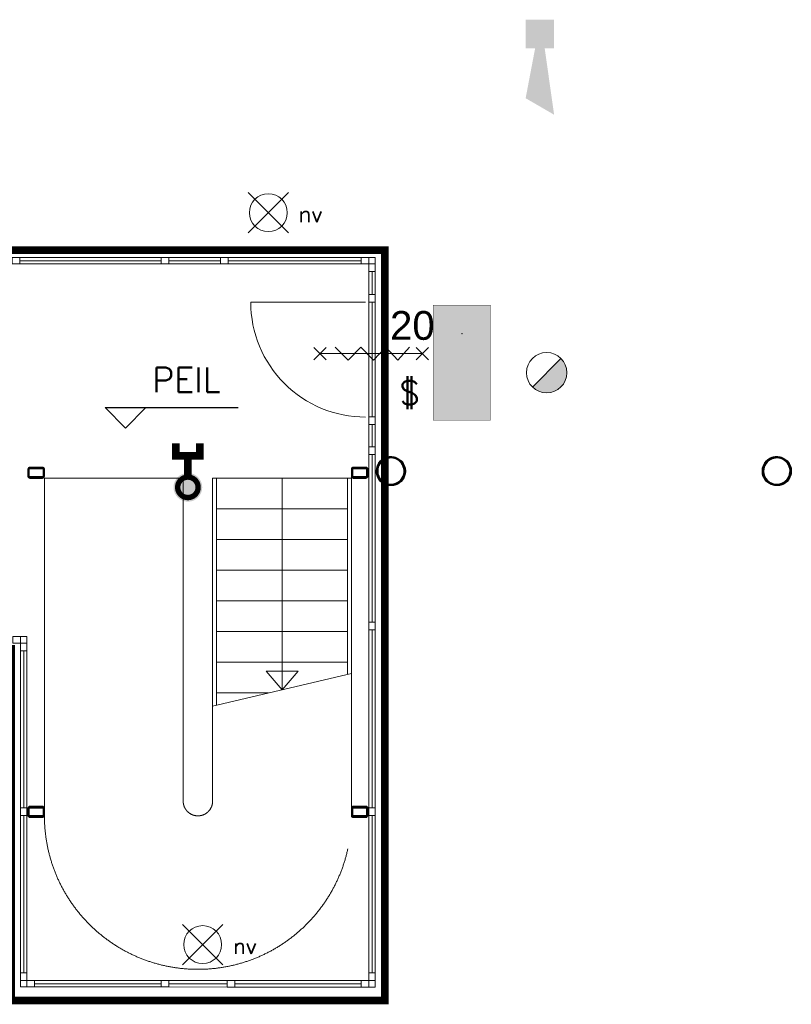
# Model space of a CAD drawing. Header units: millimetres. Extents: x -13022 to 1371524, y -38729 to 632593.
# Tile 49 of 256: x 662367 to 668399, y -11413 to -3716. Entities that reach past the tile are written whole.
import ezdxf

# ---------------------------------------------------------------- set-up
doc = ezdxf.new("R2010")
doc.units = ezdxf.units.MM
doc.header["$LTSCALE"] = 35
doc.set_wipeout_variables(frame=1)
doc.linetypes.add('AI9-LType1', pattern=[1.69333, 0.846665, -0.846665])
doc.linetypes.add('DASHED', pattern=[200, 100, -100])
for name, color, linetype, lineweight in [('A OPMER', 10, 'Continuous', 50), ('Al65----_beveiliging-inst', 92, 'Continuous', 9), ('B6 TEKST', 7, 'Continuous', 25), ('B95 tekst', 7, 'Continuous', 25), ('brandveiligheid voorzieningen', 10, 'Continuous', 9)]:
    doc.layers.add(name, color=color, linetype=linetype, lineweight=lineweight)
for name, color, linetype in [('LAYER102', 1, 'Continuous'), ('LAYER111', 7, 'Continuous'), ('LAYER24', 7, 'Continuous'), ('LAYER28', 7, 'Continuous'), ('LAYER30', 7, 'Continuous'), ('LAYER31', 7, 'Continuous'), ('LAYER32', 1, 'Continuous')]:
    doc.layers.add(name, color=color, linetype=linetype)
doc.styles.add('Algemeen', font='simplex.shx', dxfattribs={"height": 2.5})
doc.styles.add('SIMPLEX', font='SIMPLEX.SHX', dxfattribs={"width": 0.75})
doc.styles.get("Standard").update_dxf_attribs({"font": 'simplex.shx'})
pattern_1 = [(135, (475378.7201, -17008.80355), (-0.2121320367, -0.2121320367), []), (135, (475378.50796, -17008.80355), (-0.2121320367, -0.2121320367), [])]
pattern_2 = [(45, (475378.7201, -17008.80355), (-0.2121320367, 0.2121320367), []), (45, (475378.7201, -17008.59142), (-0.2121320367, 0.2121320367), [])]

# ---------------------------------------------------------------- blocks, each defined once
blk = doc.blocks.new('Vluchtrichting rechtdoor of naar beneden')
at = {"layer": 'Al65----_beveiliging-inst', "linetype": 'Continuous', "true_color": 0xffffff}
h = blk.add_hatch(color=7, dxfattribs=at)
edge = h.paths.add_edge_path()
edge.add_arc((-2.1449, 5.962), 0.7575, 92.128042, 178.185477)
edge.add_arc((-2.1628, 5.9872), 0.7392, 180.090101, 191.562583)
edge.add_line((-2.887, 5.839), (-4.652, 5.839))
edge.add_line((-4.652, 5.839), (-5.698, 4.787))
edge.add_line((-5.698, 4.787), (-5.285, 4.372))
edge.add_line((-5.285, 4.372), (-4.41, 5.253))
edge.add_line((-4.41, 5.253), (-3.544, 5.253))
edge.add_line((-3.544, 5.253), (-5.527, 3.346))
edge.add_line((-5.527, 3.346), (-6.694, 3.346))
edge.add_line((-6.694, 3.346), (-6.694, 2.613))
edge.add_line((-6.694, 2.613), (-4.496, 2.613))
edge.add_line((-4.496, 2.613), (-4.136, 2.974))
edge.add_line((-4.136, 2.974), (-3.193, 2.026))
edge.add_line((-3.193, 2.026), (-3.193, 0.852))
edge.add_line((-3.193, 0.852), (-2.464, 0.852))
edge.add_line((-2.464, 0.852), (-2.464, 2.33))
edge.add_line((-2.464, 2.33), (-3.621, 3.493))
edge.add_line((-3.621, 3.493), (-3.192, 3.923))
edge.add_line((-3.192, 3.923), (-2.428, 3.154))
edge.add_line((-2.428, 3.154), (-2.033, 3.552))
edge.add_line((-2.033, 3.552), (-2.797, 4.321))
edge.add_line((-2.797, 4.321), (-2.317, 4.803))
edge.add_line((-2.317, 4.803), (-2.317, 5.267))
edge.add_line((-2.317, 5.267), (-2.173, 5.253))
edge.add_arc((-2.2013, 6.0112), 0.7587, 272.13837, 358.096609)
edge.add_arc((-2.2036, 5.9585), 0.7611, 2.072152, 87.692869)
for points in [[(1.1805, 2.889), (1.1805, 5.804), (0.5775, 5.804), (0.5775, 2.889), (-0.571, 2.889), (0.879, 1.421), (2.334, 2.889)], [(3.808, 1.106), (6.433, 1.106), (6.433, 6.344), (3.808, 6.344)]]:
    blk.add_hatch(color=7, dxfattribs=at).paths.add_polyline_path(points)
at = {"layer": 'Al65----_beveiliging-inst', "color": 7, "true_color": 0xffffff, "const_width": 0.05}
blk.add_lwpolyline([(-7.5, 0), (7.5, 0), (7.5, 7.5), (-7.5, 7.5)], close=True, dxfattribs=at)
at = {"layer": 'Al65----_beveiliging-inst', "color": 255}
blk.add_point((3.75, 3.75), dxfattribs=at)
at = {"layer": 'Al65----_beveiliging-inst', "color": 7, "true_color": 0xffffff}
blk.add_solid([(-7.5, 0), (7.5, 0), (-7.5, 7.5), (7.5, 7.5)], dxfattribs=at)
at = {"layer": 'Al65----_beveiliging-inst', "color": 92}
blk.add_solid([(-7.25, 0.25), (7.25, 0.25), (-7.25, 7.25), (7.25, 7.25)], dxfattribs=at)
blk = doc.blocks.new('Panieksluiting')
at = {"layer": 'brandveiligheid voorzieningen', "lineweight": 0, "style": 'Algemeen'}
blk.add_text('$', height=3.09, dxfattribs=at).set_placement((158.43, -91.61))
blk = doc.blocks.new('Droge blusleiding')
at = {"layer": 'Al65----_beveiliging-inst', "true_color": 0xffffff}
h = blk.add_hatch(color=7, dxfattribs=at)
edge = h.paths.add_edge_path()
edge.add_arc((0, 0), 1.87, 180, 360)
edge.add_arc((0, 0), 1.87, 0, 180)
at = {"layer": 'Al65----_beveiliging-inst', "color": 10, "const_width": 0.7}
blk.add_lwpolyline([(-1.33, 0, 1), (1.33, 0, 1)], format="xyb", close=True, dxfattribs=at)
at = {"layer": 'Al65----_beveiliging-inst', "color": 7, "true_color": 0xffffff, "const_width": 1, "elevation": 1}
for points in [[(5.71, 1.55), (4.11, 1.55), (4.11, -1.57), (5.71, -1.57)], [(1.33, 0), (4.11, 0)]]:
    blk.add_lwpolyline(points, dxfattribs=at)
at = {"layer": 'Al65----_beveiliging-inst', "color": 10, "linetype": 'Continuous', "const_width": 0.7, "elevation": 1}
for points in [[(5.71, 1.55), (4.11, 1.55), (4.11, -1.57), (5.71, -1.57)], [(1.33, 0), (4.11, 0)]]:
    blk.add_lwpolyline(points, dxfattribs=at)
blk = doc.blocks.new('Noodverlichting')
at = {"layer": 'Al65----_beveiliging-inst', "color": 92}
for p, q in [((164, -62.36), (158.75, -57.12)), ((158.75, -62.36), (164, -57.12))]:
    blk.add_line(p, q, dxfattribs=at)
blk.add_circle((161.38, -59.74), 2.47, dxfattribs=at)
at = {"layer": 'Al65----_beveiliging-inst', "color": 7, "style": 'Algemeen'}
blk.add_text('nv', height=2.063, dxfattribs=at).set_placement((165.33, -60.96))
blk = doc.blocks.new('Brandmelder')
at = {"layer": 'brandveiligheid voorzieningen'}
blk.add_hatch(color=256, dxfattribs=at).paths.add_polyline_path([(76.62, -89.8, 0.198912), (75.85, -87.94), (72.13, -91.66, 0.668179)])
blk.add_line((72.13, -91.66), (75.85, -87.94), dxfattribs=at)
blk.add_circle((73.99, -89.8), 2.63, dxfattribs=at)
blk = doc.blocks.new('Signaalgever (akoestisch)')
at = {"layer": 'Al65----_beveiliging-inst', "color": 10, "linetype": 'Continuous'}
for points in [[(3.71, 0), (3.71, 3.71), (0, 0), (0, 3.71)], [(10.23, 0), (12.38, 3.71), (3.71, 1.24), (3.71, 2.48)]]:
    blk.add_solid(points, dxfattribs=at)

msp = doc.modelspace()

# ---------------------------------------------------------------- linework, layer by layer
at = {"layer": 'B95 tekst'}
for p, q in [((663034.088, -6748.26), (664075.972, -6748.26)), ((663034.088, -6748.26), (663194.09, -6908.262)), ((663354.091, -6748.26), (663194.09, -6908.262))]:
    msp.add_line(p, q, dxfattribs=at)
at = {"layer": 'LAYER24', "color": 7, "linetype": 'DASHED', "lineweight": 13}
msp.add_lwpolyline([(663875.158, -9081.163), (663875.158, -9824.491, -1.00000004), (663645.158, -9824.491), (663645.158, -7299.163)], format="xyb", dxfattribs=at)
at = {"layer": 'LAYER24', "color": 7, "linetype": 'Continuous', "lineweight": 13}
for points in [[(663875.158, -7299.163), (664960.095, -7299.163)], [(663905.158, -9074.163), (663905.158, -7299.163), (663875.158, -7299.163), (663875.158, -9081.163)], [(664960.095, -8828.014), (664960.095, -7299.163), (664930.095, -7299.163), (664930.095, -8835.014)], [(663905.158, -7539.163), (664930.095, -7539.163)], [(663905.158, -7779.163), (664930.095, -7779.163)], [(663905.158, -8019.163), (664930.095, -8019.163)], [(663905.158, -8259.163), (664930.095, -8259.163)], [(663905.158, -8499.163), (664930.095, -8499.163)], [(663905.158, -8739.163), (664930.095, -8739.163)], [(663905.158, -8979.163), (664312.314, -8979.163)]]:
    msp.add_lwpolyline(points, dxfattribs=at)
at = {"layer": 'LAYER24', "color": 7, "linetype": 'Continuous', "lineweight": 18}
for points in [[(664417.626, -8954.585), (664417.626, -7299.163)], [(664542.626, -8809.585), (664417.626, -8954.585), (664292.626, -8809.585), (664542.626, -8809.585)]]:
    msp.add_lwpolyline(points, dxfattribs=at)
at = {"layer": 'LAYER24', "color": 7, "linetype": 'DASHED', "lineweight": 13}
msp.add_lwpolyline([(663875.158, -9081.163), (664960.095, -8828.014)], dxfattribs=at)
at = {"layer": 'LAYER28', "color": 7, "linetype": 'Continuous', "lineweight": 18}
for points in [[(665146.408, -5625.429), (665146.408, -5575.429), (665096.408, -5575.429)], [(662373.97, -8538.6), (662423.97, -8538.6), (662423.97, -8588.6)], [(662423.97, -11277.225), (662373.97, -11277.225), (662373.97, -11227.225)], [(665146.408, -11227.257), (665146.408, -11277.257), (665096.408, -11277.257)]]:
    msp.add_lwpolyline(points, dxfattribs=at)
at = {"layer": 'LAYER28', "color": 7, "linetype": 'DASHED', "lineweight": 18}
for points in [[(665146.408, -5625.429), (665146.408, -5575.429), (665096.408, -5575.429)], [(662373.97, -8538.6), (662423.97, -8538.6), (662423.97, -8588.6)], [(662423.97, -11277.225), (662373.97, -11277.225), (662373.97, -11227.225)], [(665146.408, -11227.257), (665146.408, -11277.257), (665096.408, -11277.257)]]:
    msp.add_lwpolyline(points, dxfattribs=at)
at = {"layer": 'LAYER28', "color": 7, "linetype": 'Continuous', "lineweight": 25}
for points in [[(665268.72, -7131.405, -2.41421358), (665155.47, -7244.663, -0.41421358), (665268.72, -7131.405)], [(668285.72, -7131.405, -2.41421358), (668172.47, -7244.663, -0.41421358), (668285.72, -7131.405)], [(662545.345, -7215.561), (662446.47, -7215.556, 0.41421358), (662431.47, -7230.557), (662431.47, -7284.159, 0.41421358), (662446.47, -7299.158), (662545.345, -7299.163, 0.41421358), (662560.345, -7284.163), (662560.345, -7230.561, 0.41421358), (662545.345, -7215.561)], [(665073.908, -7215.561), (664975.033, -7215.556, 0.41421358), (664960.033, -7230.557), (664960.033, -7284.159, 0.41421358), (664975.033, -7299.158), (665073.908, -7299.163, 0.41421358), (665088.908, -7284.163), (665088.908, -7230.561, 0.41421358), (665073.908, -7215.561)], [(662545.345, -9866.132), (662446.47, -9866.127, 0.41421358), (662431.47, -9881.128), (662431.47, -9934.729, 0.41421358), (662446.47, -9949.729), (662545.345, -9949.734, 0.41421358), (662560.345, -9934.733), (662560.345, -9881.132, 0.41421358), (662545.345, -9866.132)], [(665073.908, -9866.132), (664975.033, -9866.127, 0.41421358), (664960.033, -9881.128), (664960.033, -9934.729, 0.41421358), (664975.033, -9949.729), (665073.908, -9949.734, 0.41421358), (665088.908, -9934.733), (665088.908, -9881.132, 0.41421358), (665073.908, -9866.132)]]:
    msp.add_lwpolyline(points, format="xyb", close=True, dxfattribs=at)
at = {"layer": 'LAYER30', "color": 7, "linetype": 'Continuous', "lineweight": 18}
for points in [[(662308.97, -5575.413), (662368.97, -5575.413), (662368.97, -5625.413), (662308.97, -5625.413)], [(662308.97, -5575.413), (662368.97, -5575.413), (662368.97, -5625.413), (662308.97, -5625.413)], [(663472.72, -5575.405), (663532.72, -5575.405), (663532.72, -5625.405), (663472.72, -5625.405)], [(663472.72, -5575.413), (663532.72, -5575.415), (663532.72, -5625.415), (663472.72, -5625.413)], [(663937.97, -5575.427), (663997.97, -5575.429), (663997.97, -5625.429), (663937.97, -5625.427)], [(663937.97, -5575.429), (663997.97, -5575.429), (663997.97, -5625.429), (663937.97, -5625.429)], [(665036.408, -5575.429), (665096.408, -5575.429), (665096.408, -5625.429), (665036.408, -5625.429)], [(665096.408, -5685.421), (665096.408, -5625.421), (665146.408, -5625.421), (665146.408, -5685.421)], [(665096.408, -5925.413), (665096.408, -5865.413), (665146.408, -5865.413), (665146.408, -5925.413)], [(665096.408, -5925.413), (665096.408, -5865.413), (665146.408, -5865.413), (665146.408, -5925.413)], [(665096.408, -6880.413), (665096.408, -6820.413), (665146.408, -6820.413), (665146.408, -6880.413)], [(665096.408, -6880.413), (665096.408, -6820.413), (665146.408, -6820.413), (665146.408, -6880.413)], [(665096.408, -7115.413), (665096.408, -7055.413), (665146.408, -7055.413), (665146.408, -7115.413)], [(665096.408, -7115.421), (665096.408, -7055.421), (665146.408, -7055.421), (665146.408, -7115.421)], [(665096.408, -8484.366), (665096.408, -8424.366), (665146.408, -8424.366), (665146.408, -8484.366)], [(665096.408, -8484.366), (665096.408, -8424.366), (665146.408, -8424.366), (665146.408, -8484.366)], [(662313.97, -8538.6), (662373.97, -8538.6), (662373.97, -8588.6), (662313.97, -8588.6)], [(662373.97, -8648.6), (662373.97, -8588.6), (662423.97, -8588.6), (662423.97, -8648.6)], [(662373.97, -9937.921), (662373.97, -9877.921), (662423.97, -9877.921), (662423.97, -9937.921)], [(662373.97, -9937.929), (662373.97, -9877.929), (662423.97, -9877.929), (662423.97, -9937.929)], [(665096.408, -9937.921), (665096.408, -9877.921), (665146.408, -9877.921), (665146.408, -9937.921)], [(665096.408, -9937.929), (665096.408, -9877.929), (665146.408, -9877.929), (665146.408, -9937.929)], [(662373.97, -11227.225), (662373.97, -11167.225), (662423.97, -11167.225), (662423.97, -11227.225)], [(662423.97, -11227.225), (662483.97, -11227.225), (662483.97, -11277.225), (662423.97, -11277.225)], [(663472.72, -11227.225), (663532.72, -11227.229), (663532.72, -11277.229), (663472.72, -11277.225)], [(663472.72, -11227.225), (663532.72, -11227.225), (663532.72, -11277.225), (663472.72, -11277.225)], [(663987.72, -11227.253), (664047.72, -11227.257), (664047.72, -11277.257), (663987.72, -11277.253)], [(663987.72, -11227.257), (664047.72, -11227.257), (664047.72, -11277.257), (663987.72, -11277.257)], [(665036.408, -11227.257), (665096.408, -11227.257), (665096.408, -11277.257), (665036.408, -11277.257)], [(665096.408, -11227.257), (665096.408, -11167.257), (665146.408, -11167.257), (665146.408, -11227.257)]]:
    msp.add_lwpolyline(points, close=True, dxfattribs=at)
for points in [[(662368.97, -5575.413), (663472.72, -5575.405)], [(662368.97, -5600.413), (663472.72, -5600.405)], [(663532.72, -5575.415), (663937.97, -5575.427)], [(663532.72, -5600.415), (663937.97, -5600.427)], [(663997.97, -5575.429), (665036.408, -5575.429)], [(663997.97, -5600.429), (665036.408, -5600.429)], [(662368.97, -5625.413), (663472.72, -5625.405)], [(663532.72, -5625.415), (663937.97, -5625.427)], [(663997.97, -5625.429), (665036.408, -5625.429)], [(665096.408, -5865.413), (665096.408, -5685.421)], [(665121.408, -5865.413), (665121.408, -5685.421)], [(665146.408, -5865.413), (665146.408, -5685.421)], [(665096.408, -6820.413), (665096.408, -5925.413)], [(665121.408, -6820.413), (665121.408, -5925.413)], [(665146.408, -6820.413), (665146.408, -5925.413)], [(664666.934, -6374.323), (664762.067, -6279.198)], [(664762.067, -6374.323), (664666.934, -6279.198)], [(664833.546, -6276.761), (664933.546, -6376.761), (665033.546, -6276.761), (665133.546, -6376.761), (665228.546, -6276.761), (665323.546, -6376.761), (665413.546, -6276.761)], [(665466.934, -6374.323), (665562.067, -6279.198)], [(665562.067, -6374.323), (665466.934, -6279.198)], [(664713.546, -6326.761), (665513.546, -6326.761)], [(665096.408, -7055.413), (665096.408, -6880.413)], [(665121.408, -7055.413), (665121.408, -6880.413)], [(665146.408, -7055.413), (665146.408, -6880.413)], [(665096.408, -8424.366), (665096.408, -7115.421)], [(665121.408, -8424.366), (665121.408, -7115.421)], [(665146.408, -8424.366), (665146.408, -7115.421)], [(665096.408, -9877.929), (665096.408, -8484.366)], [(665121.408, -9877.929), (665121.408, -8484.366)], [(665146.408, -9877.929), (665146.408, -8484.366)], [(662373.97, -9877.929), (662373.97, -8648.6)], [(662398.97, -9877.929), (662398.97, -8648.6)], [(662423.97, -9877.929), (662423.97, -8648.6)], [(662373.97, -11167.225), (662373.97, -9937.921)], [(662398.97, -11167.225), (662398.97, -9937.921)], [(662423.97, -11167.225), (662423.97, -9937.921)], [(665096.408, -11167.257), (665096.408, -9937.921)], [(665121.408, -11167.257), (665121.408, -9937.921)], [(665146.408, -11167.257), (665146.408, -9937.921)], [(662483.97, -11227.225), (663472.72, -11227.225)], [(663532.72, -11227.229), (663987.72, -11227.253)], [(664047.72, -11227.257), (665036.408, -11227.257)], [(662483.97, -11252.225), (663472.72, -11252.225)], [(662483.97, -11277.225), (663472.72, -11277.225)], [(663532.72, -11252.229), (663987.72, -11252.253)], [(663532.72, -11277.229), (663987.72, -11277.253)], [(664047.72, -11252.257), (665036.408, -11252.257)], [(664047.72, -11277.257), (665036.408, -11277.257)]]:
    msp.add_lwpolyline(points, dxfattribs=at)
at = {"layer": 'LAYER31', "color": 7, "linetype": 'Continuous', "lineweight": 18}
msp.add_lwpolyline([(665070.283, -5925.413), (664173.22, -5925.413, 0.41421361), (665070.283, -6822.457)], format="xyb", dxfattribs=at)

# ---------------------------------------------------------------- block references
at = {"ltscale": 0.1, "xscale": 60, "yscale": 60, "zscale": 60, "rotation": 270}
msp.add_blockref('Signaalgever (akoestisch)', (666322.119, -3716.252), dxfattribs=at)
at = {"ltscale": 0.1, "xscale": 60, "yscale": 60, "zscale": 60}
for p in [(654627.635, -1640.462), (654114.567, -7361.425)]:
    msp.add_blockref('Noodverlichting', p, dxfattribs=at)
at = {"layer": 'A OPMER', "ltscale": 0.1, "xscale": 60, "yscale": 60, "zscale": 60, "rotation": 90}
msp.add_blockref('Vluchtrichting rechtdoor of naar beneden', (666048.391, -6396.595), dxfattribs=at)
at = {"layer": 'Al65----_beveiliging-inst', "xscale": 60, "yscale": 60, "zscale": 60}
for name, p in [('Brandmelder', (662047.117, -1087.728)), ('Panieksluiting', (655829.423, -1227.807))]:
    msp.add_blockref(name, p, dxfattribs=at)
at = {"layer": 'Al65----_beveiliging-inst', "xscale": 60, "yscale": 60, "zscale": 60, "rotation": 90}
msp.add_blockref('Droge blusleiding', (663681.86, -7371.545), dxfattribs=at)

# ---------------------------------------------------------------- texts
at = {"layer": 'B6 TEKST', "style": 'SIMPLEX'}
msp.add_text('PEIL', height=192, dxfattribs=at).set_placement((663403.485, -6627.277))
at = {"layer": 'LAYER32', "color": 7, "linetype": 'Continuous', "lineweight": 0, "insert": (665261.877, -6221.746), "char_height": 225, "attachment_point": 7, "line_spacing_factor": 1.333333}
msp.add_mtext('{\\fArial|b0|i0|c0|p34;20}', dxfattribs=at)

# ---------------------------------------------------------------- next in the draw order: wipeouts: each hides what was drawn before it
at = {"linetype": 'Continuous', "lineweight": 0}
for points in [[(665268.72, -7357.905), (665268.72, -7347.905), (665286.642, -7346.337), (665304.033, -7341.679), (665320.345, -7334.073), (665335.079, -7323.751), (665347.814, -7311.026), (665358.126, -7296.284), (665365.736, -7279.973), (665370.392, -7262.591), (665371.97, -7244.663), (665370.392, -7226.735), (665365.736, -7209.352), (665358.126, -7193.042), (665347.814, -7178.3), (665335.079, -7165.575), (665320.345, -7155.253), (665304.033, -7147.647), (665286.642, -7142.989), (665268.72, -7141.421), (665250.798, -7142.989), (665233.408, -7147.647), (665217.095, -7155.253), (665202.361, -7165.575), (665189.626, -7178.3), (665179.314, -7193.042), (665171.704, -7209.352), (665167.048, -7226.735), (665165.486, -7244.663), (665167.048, -7262.59), (665171.704, -7279.972), (665179.314, -7296.28), (665189.642, -7311.02), (665202.361, -7323.745), (665217.111, -7334.066), (665233.408, -7341.672), (665250.798, -7346.329), (665268.72, -7347.897), (665268.72, -7357.905), (665249.751, -7356.305), (665231.314, -7351.551), (665213.939, -7343.775), (665198.111, -7333.2), (665184.283, -7320.123), (665172.829, -7304.913), (665164.095, -7288.001), (665158.314, -7269.864), (665155.658, -7251.015), (665156.189, -7231.987), (665159.908, -7213.316), (665166.689, -7195.532), (665176.361, -7179.136), (665188.642, -7164.592), (665203.189, -7152.309), (665219.579, -7142.638), (665237.361, -7135.847), (665256.033, -7132.134), (665275.064, -7131.598), (665293.908, -7134.259), (665312.048, -7140.039), (665328.97, -7148.774), (665344.173, -7160.221), (665357.251, -7174.053), (665367.829, -7189.879), (665375.611, -7207.255), (665380.361, -7225.686), (665381.954, -7244.655), (665380.236, -7264.319), (665375.126, -7283.386), (665366.783, -7301.275), (665355.47, -7317.445), (665341.501, -7331.403), (665325.345, -7342.725), (665307.454, -7351.068), (665288.376, -7356.177), (665268.72, -7357.897)], [(668285.72, -7357.905), (668285.72, -7347.905), (668303.642, -7346.337), (668321.033, -7341.679), (668337.345, -7334.073), (668352.079, -7323.751), (668364.814, -7311.026), (668375.126, -7296.284), (668382.736, -7279.973), (668387.392, -7262.591), (668388.97, -7244.663), (668387.392, -7226.735), (668382.736, -7209.352), (668375.126, -7193.042), (668364.814, -7178.3), (668352.079, -7165.575), (668337.345, -7155.253), (668321.033, -7147.647), (668303.642, -7142.989), (668285.72, -7141.421), (668267.798, -7142.989), (668250.408, -7147.647), (668234.095, -7155.253), (668219.361, -7165.575), (668206.626, -7178.3), (668196.314, -7193.042), (668188.704, -7209.352), (668184.048, -7226.735), (668182.486, -7244.663), (668184.048, -7262.59), (668188.704, -7279.972), (668196.314, -7296.28), (668206.642, -7311.02), (668219.361, -7323.745), (668234.111, -7334.066), (668250.408, -7341.672), (668267.798, -7346.329), (668285.72, -7347.897), (668285.72, -7357.905), (668266.751, -7356.305), (668248.314, -7351.551), (668230.939, -7343.775), (668215.111, -7333.2), (668201.283, -7320.123), (668189.829, -7304.913), (668181.095, -7288.001), (668175.314, -7269.864), (668172.658, -7251.015), (668173.189, -7231.987), (668176.908, -7213.316), (668183.689, -7195.532), (668193.361, -7179.136), (668205.642, -7164.592), (668220.189, -7152.309), (668236.579, -7142.638), (668254.361, -7135.847), (668273.033, -7132.134), (668292.064, -7131.598), (668310.908, -7134.259), (668329.048, -7140.039), (668345.97, -7148.774), (668361.173, -7160.221), (668374.251, -7174.053), (668384.829, -7189.879), (668392.611, -7207.255), (668397.361, -7225.686), (668398.954, -7244.655), (668397.236, -7264.319), (668392.126, -7283.386), (668383.783, -7301.275), (668372.47, -7317.445), (668358.501, -7331.403), (668342.345, -7342.725), (668324.454, -7351.068), (668305.376, -7356.177), (668285.72, -7357.897)], [(662560.345, -7284.163), (662558.329, -7291.663), (662552.845, -7297.153), (662545.345, -7299.163), (662446.47, -7299.158), (662438.97, -7297.148), (662433.486, -7291.658), (662431.47, -7284.158), (662431.47, -7230.557), (662433.486, -7223.057), (662438.97, -7217.566), (662446.47, -7215.556), (662545.345, -7215.561), (662552.845, -7217.571), (662558.329, -7223.061), (662560.345, -7230.561), (662560.345, -7257.358), (662550.345, -7257.358), (662550.345, -7230.561), (662548.876, -7227.026), (662545.345, -7225.561), (662446.47, -7225.556), (662442.939, -7227.021), (662441.47, -7230.556), (662441.47, -7284.159), (662442.939, -7287.694), (662446.47, -7289.158), (662545.345, -7289.163), (662548.876, -7287.698), (662550.345, -7284.163), (662550.345, -7257.358), (662560.345, -7257.358)], [(665088.908, -7284.163), (665086.892, -7291.663), (665081.408, -7297.153), (665073.908, -7299.163), (664975.033, -7299.158), (664967.533, -7297.148), (664962.048, -7291.658), (664960.033, -7284.158), (664960.033, -7230.557), (664962.048, -7223.057), (664967.533, -7217.566), (664975.033, -7215.556), (665073.908, -7215.561), (665081.408, -7217.571), (665086.892, -7223.061), (665088.908, -7230.561), (665088.908, -7257.358), (665078.908, -7257.358), (665078.908, -7230.561), (665077.439, -7227.026), (665073.908, -7225.561), (664975.033, -7225.556), (664971.501, -7227.021), (664970.033, -7230.556), (664970.033, -7284.159), (664971.501, -7287.694), (664975.033, -7289.158), (665073.908, -7289.163), (665077.439, -7287.698), (665078.908, -7284.163), (665078.908, -7257.358), (665088.908, -7257.358)], [(662560.345, -9934.733), (662558.329, -9942.233), (662552.845, -9947.724), (662545.345, -9949.734), (662446.47, -9949.729), (662438.97, -9947.719), (662433.486, -9942.229), (662431.47, -9934.729), (662431.47, -9881.128), (662433.486, -9873.628), (662438.97, -9868.137), (662446.47, -9866.127), (662545.345, -9866.132), (662552.845, -9868.142), (662558.329, -9873.632), (662560.345, -9881.132), (662560.345, -9907.929), (662550.345, -9907.929), (662550.345, -9881.132), (662548.876, -9877.597), (662545.345, -9876.132), (662446.47, -9876.127), (662442.939, -9877.592), (662441.47, -9881.127), (662441.47, -9934.729), (662442.939, -9938.264), (662446.47, -9939.729), (662545.345, -9939.734), (662548.876, -9938.269), (662550.345, -9934.734), (662550.345, -9907.929), (662560.345, -9907.929)], [(665088.908, -9934.733), (665086.892, -9942.233), (665081.408, -9947.724), (665073.908, -9949.734), (664975.033, -9949.729), (664967.533, -9947.719), (664962.048, -9942.229), (664960.033, -9934.729), (664960.033, -9881.128), (664962.048, -9873.628), (664967.533, -9868.137), (664975.033, -9866.127), (665073.908, -9866.132), (665081.408, -9868.142), (665086.892, -9873.632), (665088.908, -9881.132), (665088.908, -9907.929), (665078.908, -9907.929), (665078.908, -9881.132), (665077.439, -9877.597), (665073.908, -9876.132), (664975.033, -9876.127), (664971.501, -9877.592), (664970.033, -9881.127), (664970.033, -9934.729), (664971.501, -9938.264), (664975.033, -9939.729), (665073.908, -9939.734), (665077.439, -9938.269), (665078.908, -9934.734), (665078.908, -9907.929), (665088.908, -9907.929)]]:
    msp.add_wipeout(points, dxfattribs=at).dxf.layer = 'LAYER111'

# ---------------------------------------------------------------- next in the draw order: hatches: boundary and pattern name
at = {"layer": 'LAYER28', "linetype": 'Continuous', "lineweight": 13}
h = msp.add_hatch(dxfattribs=at)
h.set_pattern_fill('~A--FYV~', style=0, pattern_type=0)
h.set_pattern_definition(pattern_2)
h.paths.add_polyline_path([(665268.72, -7357.905), (665268.72, -7347.905, 2.41421358), (665165.47, -7244.663, 0.41421358), (665268.72, -7347.905), (665268.72, -7357.905, -2.41409149), (665381.97, -7244.655, -0.41423383)], flags=0)
h = msp.add_hatch(dxfattribs=at)
h.set_pattern_fill('~A--FYV~', style=0, pattern_type=0)
h.set_pattern_definition(pattern_2)
h.paths.add_polyline_path([(668285.72, -7357.905), (668285.72, -7347.905, 2.41421358), (668182.47, -7244.663, 0.41421358), (668285.72, -7347.905), (668285.72, -7357.905, -2.41409149), (668398.97, -7244.655, -0.41423383)], flags=0)
h = msp.add_hatch(dxfattribs=at)
h.set_pattern_fill('~A--FYV~', style=0, pattern_type=0)
h.set_pattern_definition(pattern_1)
h.paths.add_polyline_path([(662560.345, -7257.358), (662550.345, -7257.358), (662550.345, -7284.163, -0.41421358), (662545.345, -7289.163), (662446.47, -7289.158, -0.41421358), (662441.47, -7284.159), (662441.47, -7230.557, -0.41421358), (662446.47, -7225.556), (662545.345, -7225.561, -0.41421358), (662550.345, -7230.561), (662550.345, -7257.358), (662560.345, -7257.358), (662560.345, -7230.561, 0.41421358), (662545.345, -7215.561), (662446.47, -7215.556, 0.41421358), (662431.47, -7230.557), (662431.47, -7284.159, 0.41421358), (662446.47, -7299.158), (662545.345, -7299.163, 0.41421358), (662560.345, -7284.163)], flags=0)
h = msp.add_hatch(dxfattribs=at)
h.set_pattern_fill('~A--FYV~', style=0, pattern_type=0)
h.set_pattern_definition(pattern_1)
h.paths.add_polyline_path([(665088.908, -7257.358), (665078.908, -7257.358), (665078.908, -7284.163, -0.41421358), (665073.908, -7289.163), (664975.033, -7289.158, -0.41421358), (664970.033, -7284.159), (664970.033, -7230.557, -0.41421358), (664975.033, -7225.556), (665073.908, -7225.561, -0.41421358), (665078.908, -7230.561), (665078.908, -7257.358), (665088.908, -7257.358), (665088.908, -7230.561, 0.41421358), (665073.908, -7215.561), (664975.033, -7215.556, 0.41421358), (664960.033, -7230.557), (664960.033, -7284.159, 0.41421358), (664975.033, -7299.158), (665073.908, -7299.163, 0.41421358), (665088.908, -7284.163)], flags=0)
h = msp.add_hatch(dxfattribs=at)
h.set_pattern_fill('~A--FYV~', style=0, pattern_type=0)
h.set_pattern_definition(pattern_1)
h.paths.add_polyline_path([(662560.345, -9907.929), (662550.345, -9907.929), (662550.345, -9934.734, -0.41421358), (662545.345, -9939.734), (662446.47, -9939.729, -0.41421358), (662441.47, -9934.729), (662441.47, -9881.127, -0.41421358), (662446.47, -9876.127), (662545.345, -9876.132, -0.41421358), (662550.345, -9881.132), (662550.345, -9907.929), (662560.345, -9907.929), (662560.345, -9881.132, 0.41421358), (662545.345, -9866.132), (662446.47, -9866.127, 0.41421358), (662431.47, -9881.128), (662431.47, -9934.729, 0.41421358), (662446.47, -9949.729), (662545.345, -9949.734, 0.41421358), (662560.345, -9934.733)], flags=0)
h = msp.add_hatch(dxfattribs=at)
h.set_pattern_fill('~A--FYV~', style=0, pattern_type=0)
h.set_pattern_definition(pattern_1)
h.paths.add_polyline_path([(665088.908, -9907.929), (665078.908, -9907.929), (665078.908, -9934.734, -0.41421358), (665073.908, -9939.734), (664975.033, -9939.729, -0.41421358), (664970.033, -9934.729), (664970.033, -9881.127, -0.41421358), (664975.033, -9876.127), (665073.908, -9876.132, -0.41421358), (665078.908, -9881.132), (665078.908, -9907.929), (665088.908, -9907.929), (665088.908, -9881.132, 0.41421358), (665073.908, -9866.132), (664975.033, -9866.127, 0.41421358), (664960.033, -9881.128), (664960.033, -9934.729, 0.41421358), (664975.033, -9949.729), (665073.908, -9949.734, 0.41421358), (665088.908, -9934.733)], flags=0)

# ---------------------------------------------------------------- next in the draw order: linework, layer by layer
at = {"layer": 'Al65----_beveiliging-inst', "color": 130, "linetype": 'AI9-LType1', "lineweight": 0, "ltscale": 0.1, "const_width": 60, "flags": 128}
msp.add_lwpolyline([(658321.676, -5517.838), (665221.124, -5517.838), (665221.124, -11382.534), (662299.355, -11382.534), (662299.355, -8633.966), (658321.676, -8633.966)], dxfattribs=at)
at = {"layer": 'LAYER24', "color": 7, "linetype": 'DASHED', "lineweight": 13}
msp.add_lwpolyline([(662560.345, -7299.163), (662560.345, -9949.733, 0.99128743), (664960.095, -9949.733), (664960.095, -8828.014)], format="xyb", dxfattribs=at)
msp.add_lwpolyline([(662560.345, -7299.163), (663645.158, -7299.163)], dxfattribs=at)
at = {"layer": 'LAYER28', "color": 7, "linetype": 'Continuous', "lineweight": 25}
for points in [[(665268.72, -7131.405, -2.41421358), (665155.47, -7244.663, -0.41421358), (665268.72, -7131.405)], [(665268.72, -7357.905), (665268.72, -7347.905, 2.41421358), (665165.47, -7244.663, 0.41421358), (665268.72, -7347.905), (665268.72, -7357.905, -2.41409149), (665381.97, -7244.655, -0.41423383), (665268.72, -7357.905)], [(668285.72, -7131.405, -2.41421358), (668172.47, -7244.663, -0.41421358), (668285.72, -7131.405)], [(668285.72, -7357.905), (668285.72, -7347.905, 2.41421358), (668182.47, -7244.663, 0.41421358), (668285.72, -7347.905), (668285.72, -7357.905, -2.41409149), (668398.97, -7244.655, -0.41423383), (668285.72, -7357.905)], [(662560.345, -7257.358), (662550.345, -7257.358), (662550.345, -7284.163, -0.41421358), (662545.345, -7289.163), (662446.47, -7289.158, -0.41421358), (662441.47, -7284.159), (662441.47, -7230.557, -0.41421358), (662446.47, -7225.556), (662545.345, -7225.561, -0.41421358), (662550.345, -7230.561), (662550.345, -7257.358), (662560.345, -7257.358), (662560.345, -7230.561, 0.41421358), (662545.345, -7215.561), (662446.47, -7215.556, 0.41421358), (662431.47, -7230.557), (662431.47, -7284.159, 0.41421358), (662446.47, -7299.158), (662545.345, -7299.163, 0.41421358), (662560.345, -7284.163)], [(662545.345, -7215.561), (662446.47, -7215.556, 0.41421358), (662431.47, -7230.557), (662431.47, -7284.159, 0.41421358), (662446.47, -7299.158), (662545.345, -7299.163, 0.41421358), (662560.345, -7284.163), (662560.345, -7230.561, 0.41421358), (662545.345, -7215.561)], [(665088.908, -7257.358), (665078.908, -7257.358), (665078.908, -7284.163, -0.41421358), (665073.908, -7289.163), (664975.033, -7289.158, -0.41421358), (664970.033, -7284.159), (664970.033, -7230.557, -0.41421358), (664975.033, -7225.556), (665073.908, -7225.561, -0.41421358), (665078.908, -7230.561), (665078.908, -7257.358), (665088.908, -7257.358), (665088.908, -7230.561, 0.41421358), (665073.908, -7215.561), (664975.033, -7215.556, 0.41421358), (664960.033, -7230.557), (664960.033, -7284.159, 0.41421358), (664975.033, -7299.158), (665073.908, -7299.163, 0.41421358), (665088.908, -7284.163)], [(665073.908, -7215.561), (664975.033, -7215.556, 0.41421358), (664960.033, -7230.557), (664960.033, -7284.159, 0.41421358), (664975.033, -7299.158), (665073.908, -7299.163, 0.41421358), (665088.908, -7284.163), (665088.908, -7230.561, 0.41421358), (665073.908, -7215.561)], [(662560.345, -9907.929), (662550.345, -9907.929), (662550.345, -9934.734, -0.41421358), (662545.345, -9939.734), (662446.47, -9939.729, -0.41421358), (662441.47, -9934.729), (662441.47, -9881.127, -0.41421358), (662446.47, -9876.127), (662545.345, -9876.132, -0.41421358), (662550.345, -9881.132), (662550.345, -9907.929), (662560.345, -9907.929), (662560.345, -9881.132, 0.41421358), (662545.345, -9866.132), (662446.47, -9866.127, 0.41421358), (662431.47, -9881.128), (662431.47, -9934.729, 0.41421358), (662446.47, -9949.729), (662545.345, -9949.734, 0.41421358), (662560.345, -9934.733)], [(662545.345, -9866.132), (662446.47, -9866.127, 0.41421358), (662431.47, -9881.128), (662431.47, -9934.729, 0.41421358), (662446.47, -9949.729), (662545.345, -9949.734, 0.41421358), (662560.345, -9934.733), (662560.345, -9881.132, 0.41421358), (662545.345, -9866.132)], [(665088.908, -9907.929), (665078.908, -9907.929), (665078.908, -9934.734, -0.41421358), (665073.908, -9939.734), (664975.033, -9939.729, -0.41421358), (664970.033, -9934.729), (664970.033, -9881.127, -0.41421358), (664975.033, -9876.127), (665073.908, -9876.132, -0.41421358), (665078.908, -9881.132), (665078.908, -9907.929), (665088.908, -9907.929), (665088.908, -9881.132, 0.41421358), (665073.908, -9866.132), (664975.033, -9866.127, 0.41421358), (664960.033, -9881.128), (664960.033, -9934.729, 0.41421358), (664975.033, -9949.729), (665073.908, -9949.734, 0.41421358), (665088.908, -9934.733)], [(665073.908, -9866.132), (664975.033, -9866.127, 0.41421358), (664960.033, -9881.128), (664960.033, -9934.729, 0.41421358), (664975.033, -9949.729), (665073.908, -9949.734, 0.41421358), (665088.908, -9934.733), (665088.908, -9881.132, 0.41421358), (665073.908, -9866.132)]]:
    msp.add_lwpolyline(points, format="xyb", close=True, dxfattribs=at)

# ---------------------------------------------------------------- next in the draw order: texts
at = {"layer": 'LAYER102', "color": 7, "linetype": 'Continuous', "lineweight": 0, "insert": (728057.667, -10092.935), "char_height": 162, "attachment_point": 7, "line_spacing_factor": 1.333333}
msp.add_mtext('\\pi-556.84;{\\fArial|b1|i0|c0|p34;\\H1.2346x;museum\\fArial|b0|i0|c0|p34;\\H0.81x;\\P\\pi-925.11;bijeenkomstfunctie \\P\\pi-398.21;94,0 m2}', dxfattribs=at)

doc.saveas('drawing.dxf')
